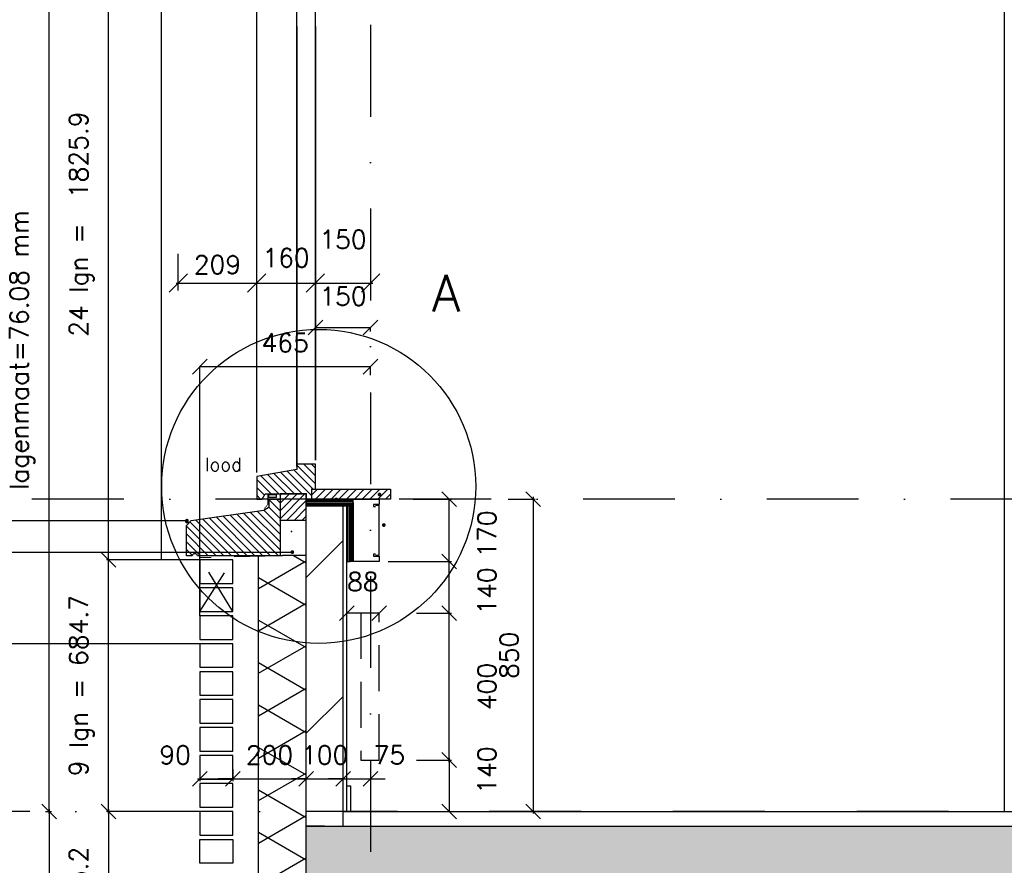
# Model space of a CAD drawing. Extents: x 98997 to 245130, y 18007 to 138999.
# Tile 12 of 58: x 103775 to 106455, y 95649 to 97951. Entities that reach past the tile are written whole.
import ezdxf

# ---------------------------------------------------------------- set-up
doc = ezdxf.new("R2010")
doc.units = 0
doc.header["$LTSCALE"] = 20
doc.header["$MEASUREMENT"] = 0
doc.header["$PDSIZE"] = -1
for name, pattern in [('DASHDOT', [25, 12.5, -6.25, 0, -6.25]), ('DD1', [2.66667, 1.66667, -0.5, 0, -0.5]), ('HIDDEN', [9.375, 6.25, -3.125])]:
    doc.linetypes.add(name, pattern=pattern)
doc.layers.get('0').update_dxf_attribs({"linetype": 'CONTINUOUS'})
doc.layers.get('DEFPOINTS').update_dxf_attribs({"linetype": 'CONTINUOUS'})
for name, color, linetype in [('_DETAILNUMMERS', 4, 'CONTINUOUS'), ('_DETAILNUMMERSTEKST', 4, 'CONTINUOUS'), ('A--01A1_ACEER', 1, 'CONTINUOUS'), ('A--A21--_F--3-', 9, 'CONTINUOUS'), ('A--A21--_F-23-', 9, 'CONTINUOUS'), ('A--A22--_F123-', 9, 'CONTINUOUS'), ('A--A23--_F--3-', 9, 'CONTINUOUS'), ('A--A30--_F--3-', 9, 'CONTINUOUS'), ('A--A35--_F--3-', 9, 'CONTINUOUS'), ('A--L13DC4_VLOEREN', 4, 'HIDDEN'), ('A--L21--', 3, 'CONTINUOUS'), ('A--L21--_F--3-', 7, 'CONTINUOUS'), ('A--L21--_F-23-', 4, 'CONTINUOUS'), ('A--L21D4_BUITENWAND', 4, 'CONTINUOUS'), ('A--L21DC1_BUITENWAND', 1, 'HIDDEN'), ('A--L22--', 3, 'CONTINUOUS'), ('A--L22--_F--3-', 7, 'CONTINUOUS'), ('A--L22D2_BINNENWAND', 2, 'CONTINUOUS'), ('A--L22DC4_BINNENWAND', 4, 'HIDDEN'), ('A--L23--', 7, 'CONTINUOUS'), ('A--L23--_F--3-', 7, 'CONTINUOUS'), ('A--L28D1_KONSTRUKTIES', 1, 'CONTINUOUS'), ('A--L30--', 7, 'CONTINUOUS'), ('A--L30--_F123-', 7, 'CONTINUOUS'), ('A--L31--', 2, 'CONTINUOUS'), ('A--L31--_F--3-', 7, 'CONTINUOUS'), ('A--L31A1_BUITENKOZIJN', 1, 'CONTINUOUS'), ('A--L35--', 7, 'CONTINUOUS'), ('A--L35--_F--3-', 7, 'CONTINUOUS'), ('A--M$1A-_F123-', 1, 'CONTINUOUS'), ('A--M1$A-_F123-', 1, 'CONTINUOUS'), ('A--T$1A-_F123_20', 1, 'CONTINUOUS'), ('A--T01A-18_TEKST', 1, 'CONTINUOUS'), ('A--T01A-25_TEKST', 2, 'CONTINUOUS'), ('STRAMIEN', 8, 'DD1'), ('X--LR---_CP', 7, 'CONTINUOUS')]:
    doc.layers.add(name, color=color, linetype=linetype)
doc.styles.add('ALFA-0_25', font='ROMANS')
doc.styles.add('HIEMSTRA', font='romans.shx')
doc.dimstyles.new('ALFA-0_25', dxfattribs={"dimscale": 40, "dimtxt": 2.5, "dimasz": 2.5, "dimexe": 0.3, "dimexo": 0.3, "dimgap": 1.25, "dimtad": 1, "dimdec": 0, "dimzin": 0, "dimdsep": 46, "dimtxsty": 'ALFA-0_25', "dimblk1": 'OBLIQUE', "dimblk2": 'OBLIQUE', "dimsah": 1, "dimcen": 0.09, "dimdle": 0.3, "dimclrd": 1, "dimclre": 1, "dimclrt": 2, "dimadec": 0, "dimazin": 0, "dimtfac": 1, "dimtdec": 0, "dimtofl": 0, "dimtmove": 2, "dimatfit": 3, "dimldrblk": 'OBLIQUE', "dimfxl": 0, "dimtvp": 625, "dimtolj": 1, "dimtzin": 0, "dimarcsym": 0})
doc.dimstyles.get("Standard").update_dxf_attribs({"dimscale": 40, "dimtxt": 2.5, "dimasz": 2, "dimexe": 0.3, "dimexo": 0.3, "dimgap": 2, "dimtad": 1, "dimdec": 0, "dimzin": 0, "dimdsep": 46, "dimtxsty": 'HIEMSTRA', "dimblk1": 'OBLIQUE', "dimblk2": 'OBLIQUE', "dimsah": 1, "dimcen": 0.09, "dimdle": 0.3, "dimclrd": 1, "dimclre": 1, "dimclrt": 3, "dimadec": 0, "dimazin": 0, "dimtfac": 1, "dimtdec": 4, "dimtix": 1, "dimtmove": 2, "dimatfit": 3, "dimldrblk": 'OBLIQUE', "dimfxl": 0, "dimtvp": 625, "dimtolj": 1, "dimtzin": 0, "dimarcsym": 0})
doc.dimstyles.new('STANDARD$0', dxfattribs={"dimscale": 50, "dimtxt": 2.5, "dimasz": 2, "dimexe": 2, "dimexo": 0, "dimgap": 2, "dimtad": 1, "dimdec": 0, "dimzin": 0, "dimdsep": 46, "dimtxsty": 'ALFA-0_25', "dimblk1": 'OBLIQUE', "dimblk2": 'OBLIQUE', "dimsah": 1, "dimcen": -3, "dimdle": 2, "dimclrd": 1, "dimclre": 1, "dimclrt": 2, "dimadec": 0, "dimazin": 0, "dimtfac": 0.666667, "dimtofl": 0, "dimtmove": 2, "dimatfit": 3, "dimldrblk": 'OBLIQUE', "dimfxl": 0, "dimtvp": 0.833333, "dimtolj": 1, "dimtzin": 0, "dimarcsym": 0})
pattern_1 = [(45, (0, 0), (-10.6066017, 10.6066017), [])]

# ---------------------------------------------------------------- blocks, each defined once
blk = doc.blocks.new('*U381')
at = {"layer": 'A--L23--_F--3-', "color": 2, "linetype": 'Continuous'}
blk.add_lwpolyline([(0, 0), (0, 20), (12721.5, 20), (12721.5, 0)], dxfattribs=at)
blk = doc.blocks.new('_OBLIQUE')
at = {"color": 0, "linetype": 'ByBlock'}
blk.add_line((-0.5, -0.5), (0.5, 0.5), dxfattribs=at)
blk = doc.blocks.new('*D83')
at = {"color": 1, "linetype": 'ByBlock'}
for p, q in [((104354.7, 95884.5), (104314.7, 95884.5)), ((104354.7, 95884.5), (104554.7, 95884.5)), ((104554.7, 95884.5), (104594.7, 95884.5))]:
    blk.add_line(p, q, dxfattribs=at)
at = {"layer": 'DEFPOINTS', "color": 0, "linetype": 'ByBlock'}
for p in [(104354.7, 95884.5), (104554.7, 95884.5), (104554.7, 95884.5)]:
    blk.add_point(p, dxfattribs=at)
at = {"color": 1, "linetype": 'ByBlock', "xscale": 40, "yscale": 40, "zscale": 40}
blk.add_blockref('_OBLIQUE', (104354.7, 95884.5), dxfattribs=at)
at = {"color": 1, "linetype": 'ByBlock', "xscale": 40, "yscale": 40, "zscale": 40, "rotation": 180}
blk.add_blockref('_OBLIQUE', (104554.7, 95884.5), dxfattribs=at)
at = {"color": 2, "linetype": 'ByBlock', "insert": (104454.7, 95949.5), "char_height": 50, "attachment_point": 5, "style": 'HIEMSTRA'}
blk.add_mtext('\\A1;200', dxfattribs=at)
blk = doc.blocks.new('*D206')
at = {"color": 1, "linetype": 'ByBlock'}
for p, q in [((104264.7, 96328.5), (104264.7, 97006.4)), ((104264.7, 97006.4), (104729.7, 97006.4)), ((104729.7, 96983.2), (104729.7, 97006.4))]:
    blk.add_line(p, q, dxfattribs=at)
at = {"layer": 'DEFPOINTS', "color": 0, "linetype": 'ByBlock'}
for p in [(104729.7, 97006.4), (104729.7, 96983.2), (104264.7, 96328.5, 0)]:
    blk.add_point(p, dxfattribs=at)
at = {"color": 1, "linetype": 'ByBlock', "xscale": 40, "yscale": 40, "zscale": 40, "rotation": 180}
blk.add_blockref('_OBLIQUE', (104264.7, 97006.4), dxfattribs=at)
at = {"color": 1, "linetype": 'ByBlock', "xscale": 40, "yscale": 40, "zscale": 40}
blk.add_blockref('_OBLIQUE', (104729.7, 97006.4), dxfattribs=at)
at = {"color": 2, "linetype": 'ByBlock', "insert": (104497.2, 97071.4), "char_height": 50, "attachment_point": 5, "style": 'ALFA-0_25'}
blk.add_mtext('\\A1;465', dxfattribs=at)
blk = doc.blocks.new('*D207')
at = {"color": 1, "linetype": 'ByBlock'}
for p, q in [((104579.7, 97102.1), (104579.7, 97112.9)), ((104579.7, 97112.9), (104729.7, 97112.9)), ((104729.7, 97102.1), (104729.7, 97112.9))]:
    blk.add_line(p, q, dxfattribs=at)
at = {"layer": 'DEFPOINTS', "color": 0, "linetype": 'ByBlock'}
for p in [(104579.7, 97102.1), (104729.7, 97112.9), (104729.7, 97102.1)]:
    blk.add_point(p, dxfattribs=at)
at = {"color": 1, "linetype": 'ByBlock', "xscale": 40, "yscale": 40, "zscale": 40, "rotation": 180}
blk.add_blockref('_OBLIQUE', (104579.7, 97112.9), dxfattribs=at)
at = {"color": 1, "linetype": 'ByBlock', "xscale": 40, "yscale": 40, "zscale": 40}
blk.add_blockref('_OBLIQUE', (104729.7, 97112.9), dxfattribs=at)
at = {"color": 2, "linetype": 'ByBlock', "insert": (104654.7, 97197.9), "char_height": 50, "attachment_point": 5, "style": 'ALFA-0_25'}
blk.add_mtext('\\A1;150', dxfattribs=at)
blk = doc.blocks.new('*D214')
at = {"color": 1, "linetype": 'ByBlock'}
for p, q in [((92672.8, 95910), (92672.8, 95878.5)), ((92762.8, 95910), (92762.8, 95878.5)), ((92666.8, 95884.5), (92762.8, 95884.5))]:
    blk.add_line(p, q, dxfattribs=at)
at = {"layer": 'DEFPOINTS', "color": 0, "linetype": 'ByBlock'}
for p in [(92672.8, 95916), (92762.8, 95916), (92762.8, 95884.5)]:
    blk.add_point(p, dxfattribs=at)
at = {"color": 1, "linetype": 'ByBlock', "xscale": 40, "yscale": 40, "zscale": 40, "rotation": 180}
blk.add_blockref('_OBLIQUE', (92672.8, 95884.5), dxfattribs=at)
at = {"color": 1, "linetype": 'ByBlock', "xscale": 40, "yscale": 40, "zscale": 40}
blk.add_blockref('_OBLIQUE', (92762.8, 95884.5), dxfattribs=at)
at = {"color": 3, "linetype": 'ByBlock', "insert": (92605.6, 95949.5), "char_height": 50, "attachment_point": 5, "style": 'HIEMSTRA'}
blk.add_mtext('\\A1;90', dxfattribs=at)
blk = doc.blocks.new('*D215')
at = {"color": 1, "linetype": 'ByBlock'}
for p, q in [((92762.8, 95884.5), (92722.8, 95884.5)), ((92762.8, 95884.5), (92962.8, 95884.5)), ((92962.8, 95884.5), (93002.8, 95884.5))]:
    blk.add_line(p, q, dxfattribs=at)
at = {"layer": 'DEFPOINTS', "color": 0, "linetype": 'ByBlock'}
for p in [(92762.8, 95884.5), (92962.8, 95884.5), (92962.8, 95884.5)]:
    blk.add_point(p, dxfattribs=at)
at = {"color": 1, "linetype": 'ByBlock', "xscale": 40, "yscale": 40, "zscale": 40}
blk.add_blockref('_OBLIQUE', (92762.8, 95884.5), dxfattribs=at)
at = {"color": 1, "linetype": 'ByBlock', "xscale": 40, "yscale": 40, "zscale": 40, "rotation": 180}
blk.add_blockref('_OBLIQUE', (92962.8, 95884.5), dxfattribs=at)
at = {"color": 3, "linetype": 'ByBlock', "insert": (92862.8, 95949.5), "char_height": 50, "attachment_point": 5, "style": 'HIEMSTRA'}
blk.add_mtext('\\A1;200', dxfattribs=at)
blk = doc.blocks.new('*D216')
at = {"color": 1, "linetype": 'ByBlock'}
for p, q in [((92962.8, 95884.5), (92922.8, 95884.5)), ((92962.8, 95884.5), (93062.8, 95884.5)), ((93062.8, 95884.5), (93102.8, 95884.5))]:
    blk.add_line(p, q, dxfattribs=at)
at = {"layer": 'DEFPOINTS', "color": 0, "linetype": 'ByBlock'}
for p in [(92962.8, 95884.5), (93062.8, 95884.5), (93062.8, 95884.5)]:
    blk.add_point(p, dxfattribs=at)
at = {"color": 1, "linetype": 'ByBlock', "xscale": 40, "yscale": 40, "zscale": 40}
blk.add_blockref('_OBLIQUE', (92962.8, 95884.5), dxfattribs=at)
at = {"color": 1, "linetype": 'ByBlock', "xscale": 40, "yscale": 40, "zscale": 40, "rotation": 180}
blk.add_blockref('_OBLIQUE', (93062.8, 95884.5), dxfattribs=at)
at = {"color": 3, "linetype": 'ByBlock', "insert": (93012.8, 95949.5), "char_height": 50, "attachment_point": 5, "style": 'HIEMSTRA'}
blk.add_mtext('\\A1;100', dxfattribs=at)
blk = doc.blocks.new('*D217')
at = {"color": 1, "linetype": 'ByBlock'}
for p, q in [((93062.8, 95884.5), (93022.8, 95884.5)), ((93062.8, 95884.5), (93137.8, 95884.5)), ((93062.8, 95884.5), (93137.8, 95884.5)), ((93137.8, 95884.5), (93177.8, 95884.5))]:
    blk.add_line(p, q, dxfattribs=at)
at = {"layer": 'DEFPOINTS', "color": 0, "linetype": 'ByBlock'}
for p in [(93062.8, 95884.5), (93137.8, 95884.5), (93137.8, 95884.5)]:
    blk.add_point(p, dxfattribs=at)
at = {"color": 1, "linetype": 'ByBlock', "xscale": 40, "yscale": 40, "zscale": 40}
blk.add_blockref('_OBLIQUE', (93062.8, 95884.5), dxfattribs=at)
at = {"color": 1, "linetype": 'ByBlock', "xscale": 40, "yscale": 40, "zscale": 40, "rotation": 180}
blk.add_blockref('_OBLIQUE', (93137.8, 95884.5), dxfattribs=at)
at = {"color": 3, "linetype": 'ByBlock', "insert": (93188.9, 95949.5), "char_height": 50, "attachment_point": 5, "style": 'HIEMSTRA'}
blk.add_mtext('\\A1;75', dxfattribs=at)
blk = doc.blocks.new('*D219')
at = {"color": 1, "linetype": 'ByBlock'}
for p, q in [((93253.4, 96475.9), (93357.6, 96475.9)), ((93351.6, 96329.9), (93351.6, 96475.9)), ((93262.6, 96335.9), (93357.6, 96335.9))]:
    blk.add_line(p, q, dxfattribs=at)
at = {"layer": 'DEFPOINTS', "color": 0, "linetype": 'ByBlock'}
for p in [(93247.4, 96475.9), (93351.6, 96475.9), (93256.6, 96335.9)]:
    blk.add_point(p, dxfattribs=at)
at = {"color": 1, "linetype": 'ByBlock', "xscale": 40, "yscale": 40, "zscale": 40}
for p, rotation in [((93351.6, 96475.9), 90), ((93351.6, 96335.9), 270)]:
    blk.add_blockref('_OBLIQUE', p, dxfattribs=dict(at, rotation=rotation))
at = {"color": 3, "linetype": 'ByBlock', "insert": (93454.4, 96395.9), "char_height": 50, "attachment_point": 5, "rotation": 90, "style": 'HIEMSTRA'}
blk.add_mtext('\\A1;140', dxfattribs=at)
blk = doc.blocks.new('*D220')
at = {"color": 1, "linetype": 'ByBlock'}
for p, q in [((93253.4, 96645.9), (93357.6, 96645.9)), ((93351.6, 96469.9), (93351.6, 96645.9)), ((93185.6, 96475.9), (93357.6, 96475.9))]:
    blk.add_line(p, q, dxfattribs=at)
at = {"layer": 'DEFPOINTS', "color": 0, "linetype": 'ByBlock'}
for p in [(93247.4, 96645.9), (93351.6, 96645.9), (93179.6, 96475.9)]:
    blk.add_point(p, dxfattribs=at)
at = {"color": 1, "linetype": 'ByBlock', "xscale": 40, "yscale": 40, "zscale": 40}
for p, rotation in [((93351.6, 96645.9), 90), ((93351.6, 96475.9), 270)]:
    blk.add_blockref('_OBLIQUE', p, dxfattribs=dict(at, rotation=rotation))
at = {"color": 3, "linetype": 'ByBlock', "insert": (93454.4, 96550.9), "char_height": 50, "attachment_point": 5, "rotation": 90, "style": 'HIEMSTRA'}
blk.add_mtext('\\A1;170', dxfattribs=at)
blk = doc.blocks.new('*D221')
at = {"color": 1, "linetype": 'ByBlock'}
for p, q in [((93320.4, 96335.9), (93357.6, 96335.9)), ((93351.6, 95929.9), (93351.6, 96335.9)), ((93320.4, 95935.9), (93357.6, 95935.9))]:
    blk.add_line(p, q, dxfattribs=at)
at = {"layer": 'DEFPOINTS', "color": 0, "linetype": 'ByBlock'}
for p in [(93314.4, 96335.9), (93351.6, 96335.9), (93314.4, 95935.9)]:
    blk.add_point(p, dxfattribs=at)
at = {"color": 1, "linetype": 'ByBlock', "xscale": 40, "yscale": 40, "zscale": 40}
for p, rotation in [((93351.6, 96335.9), 90), ((93351.6, 95935.9), 270)]:
    blk.add_blockref('_OBLIQUE', p, dxfattribs=dict(at, rotation=rotation))
at = {"color": 3, "linetype": 'ByBlock', "insert": (93454.4, 96135.9), "char_height": 50, "attachment_point": 5, "rotation": 90, "style": 'HIEMSTRA'}
blk.add_mtext('\\A1;400', dxfattribs=at)
blk = doc.blocks.new('*D222')
at = {"color": 1, "linetype": 'ByBlock'}
for p, q in [((93262.6, 95935.9), (93357.6, 95935.9)), ((93351.6, 95941.9), (93351.6, 95795.9)), ((93320.4, 95795.9), (93357.6, 95795.9))]:
    blk.add_line(p, q, dxfattribs=at)
at = {"layer": 'DEFPOINTS', "color": 0, "linetype": 'ByBlock'}
for p in [(93256.6, 95935.9, 0), (93314.4, 95795.9, 0), (93351.6, 95795.9, 0)]:
    blk.add_point(p, dxfattribs=at)
at = {"color": 1, "linetype": 'ByBlock', "xscale": 40, "yscale": 40, "zscale": 40}
for p, rotation in [((93351.6, 95935.9), 90), ((93351.6, 95795.9), 270)]:
    blk.add_blockref('_OBLIQUE', p, dxfattribs=dict(at, rotation=rotation))
at = {"color": 3, "linetype": 'ByBlock', "insert": (93454.4, 95908.4), "char_height": 50, "attachment_point": 5, "rotation": 90, "style": 'HIEMSTRA'}
blk.add_mtext('\\A1;140', dxfattribs=at)
blk = doc.blocks.new('*U345')
at = {"layer": 'A--A22--_F123-', "linetype": 'Continuous'}
h = blk.add_hatch(dxfattribs=at)
h.set_pattern_fill('ALFALINE', color=256, scale=300, style=0)
h.set_pattern_definition([(45, (-104604.72, -95755.9), (-212.13203, 212.13203), [])])
h.paths.add_polyline_path([(0, 0), (-50, 0), (-50, 872), (0, 872), (50, 872), (50, 0)])
at = {"layer": 'A--L22--_F--3-', "color": 4, "linetype": 'Continuous'}
for points in [[(0, 0), (-50, 0), (-50, 872), (0, 872)], [(0, 0), (50, 0), (50, 872), (0, 872)]]:
    blk.add_lwpolyline(points, dxfattribs=at)
blk = doc.blocks.new('*D224')
at = {"color": 1, "linetype": 'ByBlock'}
for p, q in [((92671.8, 98307.9), (92418.5, 98307.9)), ((92424.5, 96474.6), (92424.5, 98313.9)), ((92671.8, 96480.6), (92418.5, 96480.6))]:
    blk.add_line(p, q, dxfattribs=at)
at = {"layer": 'DEFPOINTS', "color": 0, "linetype": 'ByBlock'}
for p in [(92424.5, 98307.9), (92677.8, 98307.9), (92677.8, 96480.6)]:
    blk.add_point(p, dxfattribs=at)
at = {"color": 1, "linetype": 'ByBlock', "xscale": 40, "yscale": 40, "zscale": 40}
for p, rotation in [((92424.5, 98307.9), 90), ((92424.5, 96480.6), 270)]:
    blk.add_blockref('_OBLIQUE', p, dxfattribs=dict(at, rotation=rotation))
at = {"color": 3, "linetype": 'ByBlock', "insert": (92351.2, 97394.3), "char_height": 50, "attachment_point": 5, "rotation": 90, "style": 'HIEMSTRA'}
blk.add_mtext('\\A1;24 lgn =  1825.9', dxfattribs=at)
blk = doc.blocks.new('*D232')
at = {"color": 1, "linetype": 'ByBlock'}
for p, q in [((92671.8, 95795.9), (92418.5, 95795.9)), ((92424.5, 95801.9), (92424.5, 95104.4)), ((92706.5, 95110.4), (92418.5, 95110.4))]:
    blk.add_line(p, q, dxfattribs=at)
at = {"layer": 'DEFPOINTS', "color": 0, "linetype": 'ByBlock'}
for p in [(92677.8, 95795.9, 0), (92424.5, 95110.4), (92712.5, 95110.4)]:
    blk.add_point(p, dxfattribs=at)
at = {"color": 1, "linetype": 'ByBlock', "xscale": 40, "yscale": 40, "zscale": 40}
for p, rotation in [((92424.5, 95795.9), 90), ((92424.5, 95110.4), 270)]:
    blk.add_blockref('_OBLIQUE', p, dxfattribs=dict(at, rotation=rotation))
at = {"color": 3, "linetype": 'ByBlock', "insert": (92351.2, 95453.2), "char_height": 50, "attachment_point": 5, "rotation": 90, "style": 'HIEMSTRA'}
blk.add_mtext('\\A1;9 lgn = 685.2', dxfattribs=at)
blk = doc.blocks.new('*D233')
at = {"color": 1, "linetype": 'ByBlock'}
for p, q in [((92424.5, 95789.9), (92424.5, 96486.6)), ((92706.5, 96480.6), (92418.5, 96480.6)), ((92671.8, 95795.9), (92418.5, 95795.9))]:
    blk.add_line(p, q, dxfattribs=at)
at = {"layer": 'DEFPOINTS', "color": 0, "linetype": 'ByBlock'}
for p in [(92424.5, 96480.6), (92712.5, 96480.6, 0), (92677.8, 95795.9, 0)]:
    blk.add_point(p, dxfattribs=at)
at = {"color": 1, "linetype": 'ByBlock', "xscale": 40, "yscale": 40, "zscale": 40}
for p, rotation in [((92424.5, 96480.6), 90), ((92424.5, 95795.9), 270)]:
    blk.add_blockref('_OBLIQUE', p, dxfattribs=dict(at, rotation=rotation))
at = {"color": 3, "linetype": 'ByBlock', "insert": (92351.2, 96138.3), "char_height": 50, "attachment_point": 5, "rotation": 90, "style": 'HIEMSTRA'}
blk.add_mtext('\\A1;9 lgn = 684.7', dxfattribs=at)
blk = doc.blocks.new('*D234')
at = {"color": 1, "linetype": 'ByBlock'}
for p, q in [((93511.9, 96645.9), (93585.9, 96645.9)), ((93579.9, 96651.9), (93579.9, 95789.9)), ((93511.9, 95795.9), (93585.9, 95795.9))]:
    blk.add_line(p, q, dxfattribs=at)
at = {"layer": 'DEFPOINTS', "color": 0, "linetype": 'ByBlock'}
for p in [(93505.9, 96645.9), (93505.9, 95795.9), (93579.9, 95795.9)]:
    blk.add_point(p, dxfattribs=at)
at = {"color": 1, "linetype": 'ByBlock', "xscale": 40, "yscale": 40, "zscale": 40}
for p, rotation in [((93579.9, 96645.9), 90), ((93579.9, 95795.9), 270)]:
    blk.add_blockref('_OBLIQUE', p, dxfattribs=dict(at, rotation=rotation))
at = {"color": 3, "linetype": 'ByBlock', "insert": (93514.9, 96220.9), "char_height": 50, "attachment_point": 5, "rotation": 90, "style": 'HIEMSTRA'}
blk.add_mtext('\\A1;850', dxfattribs=at)
blk = doc.blocks.new('*D235')
at = {"color": 1, "linetype": 'ByBlock'}
for p, q in [((103844.7, 98307.9), (103860.9, 98307.9)), ((103854.9, 95789.9), (103854.9, 98313.9)), ((103844.7, 95795.9), (103860.9, 95795.9))]:
    blk.add_line(p, q, dxfattribs=at)
at = {"layer": 'DEFPOINTS', "color": 0, "linetype": 'ByBlock'}
for p in [(103838.7, 98307.9, 0), (103854.9, 98307.9, 0), (103838.7, 95795.9)]:
    blk.add_point(p, dxfattribs=at)
at = {"color": 1, "linetype": 'ByBlock', "xscale": 40, "yscale": 40, "zscale": 40}
for p, rotation in [((103854.9, 98307.9), 90), ((103854.9, 95795.9), 270)]:
    blk.add_blockref('_OBLIQUE', p, dxfattribs=dict(at, rotation=rotation))
at = {"color": 3, "linetype": 'ByBlock', "insert": (103781.6, 97051.9), "char_height": 50, "attachment_point": 5, "rotation": 90, "style": 'HIEMSTRA'}
blk.add_mtext('\\A1;lagenmaat=76.08 mm', dxfattribs=at)
blk = doc.blocks.new('*D236')
at = {"color": 1, "linetype": 'ByBlock'}
for p, q in [((92262.9, 95801.9), (92262.9, 92211.5)), ((92256.9, 92217.5), (92256.9, 92217.5))]:
    blk.add_line(p, q, dxfattribs=at)
at = {"layer": 'DEFPOINTS', "color": 0, "linetype": 'ByBlock'}
for p in [(92262.9, 95795.9, 0), (92262.9, 92217.5), (92262.9, 92217.5, 0)]:
    blk.add_point(p, dxfattribs=at)
at = {"color": 1, "linetype": 'ByBlock', "xscale": 40, "yscale": 40, "zscale": 40}
for p, rotation in [((92262.9, 95795.9), 90), ((92262.9, 92217.5), 270)]:
    blk.add_blockref('_OBLIQUE', p, dxfattribs=dict(at, rotation=rotation))
at = {"color": 3, "linetype": 'ByBlock', "insert": (92189.4, 94006.7), "char_height": 50, "attachment_point": 5, "rotation": 90, "style": 'HIEMSTRA'}
blk.add_mtext('\\A1;\\fRomanS|b0|i0|c0|p0;lagenmaat=76.13 mm', dxfattribs=at)
blk = doc.blocks.new('*U343')
at = {"layer": 'A--A21--_F-23-', "linetype": 'Continuous'}
h = blk.add_hatch(dxfattribs=at)
h.set_pattern_fill('ALFAISO', color=256, scale=100, angle=90, style=0)
h.set_pattern_definition([(150, (50, -3e-15), (-50, -86.6025), []), (210, (50, -3e-15), (50, -86.6025), [])])
h.paths.add_polyline_path([(0, 0), (-65, 0), (-65, 1484.1), (0, 1484.1), (65, 1484.1), (65, 0)])
at = {"layer": 'A--L21--_F--3-', "color": 3, "linetype": 'Continuous'}
for points in [[(0, 0), (-65, 0), (-65, 1484.1), (0, 1484.1)], [(0, 0), (65, 0), (65, 1484.1), (0, 1484.1)]]:
    blk.add_lwpolyline(points, dxfattribs=at)
blk = doc.blocks.new('KABELGOOT')
at = {"layer": 'A--L22DC4_BINNENWAND'}
for points in [[(60, -150), (55, -150), (55, -155), (70, -155), (70, -170), (0, -170), (0, 0), (70, 0), (70, -15), (55, -15), (55, -20), (60, -20)], [(60, -152.5), (70, -152.5), (70, -55), (70, -17.5), (60, -17.5)]]:
    blk.add_lwpolyline(points, dxfattribs=at)
at = {"layer": 'X--LR---_CP'}
blk.add_point((0, 0), dxfattribs=at)
blk = doc.blocks.new('*D245')
at = {"layer": 'A--M$1A-_F123-', "color": 1, "lineweight": -2}
for q in [(104664.8, 96335.9), (104752.8, 96335.9)]:
    blk.add_line((104752.8, 96335.9), q, dxfattribs=at)
at = {"layer": 'DEFPOINTS', "color": 0}
for p in [(104664.8, 96335.9, 0), (104664.8, 96335.9), (104752.8, 96335.9, 0)]:
    blk.add_point(p, dxfattribs=at)
at = {"layer": 'A--M$1A-_F123-', "color": 1, "lineweight": -2, "xscale": 40, "yscale": 40, "zscale": 40, "rotation": 180}
blk.add_blockref('_OBLIQUE', (104664.8, 96335.9), dxfattribs=at)
at = {"layer": 'A--M$1A-_F123-', "color": 1, "lineweight": -2, "xscale": 40, "yscale": 40, "zscale": 40}
blk.add_blockref('_OBLIQUE', (104752.8, 96335.9), dxfattribs=at)
at = {"layer": 'A--M$1A-_F123-', "color": 2, "insert": (104708.8, 96420.9), "char_height": 50, "attachment_point": 5, "style": 'ALFA-0_25'}
blk.add_mtext('\\A1;88', dxfattribs=at)
blk = doc.blocks.new('KOZIJN_A')
at = {"layer": 'A--A35--_F--3-'}
h = blk.add_hatch(dxfattribs=at)
h.set_pattern_fill('ALFALINE', color=256, scale=15, angle=90, style=0, pattern_type=2)
h.set_pattern_definition([(135, (354.147, -1015.253), (-10.6066, -10.6066), [])])
h.paths.add_polyline_path([(-41, 68), (-41, 54), (-150, 34.4), (-150, -27), (-135, -27), (-127, -13), (-15, -13), (-15, -27.1), (0, -27), (0, 0), (10, 0), (10, 68)])
at = {"layer": 'A--L31--_F--3-', "color": 2, "linetype": 'Continuous'}
blk.add_lwpolyline([(-41, 68), (-41, 54), (-150, 34.4), (-150, -27), (-135, -27), (-127, -13), (-15, -13), (-15, -27.1), (0, -27), (0, 0), (10, 0), (10, 68)], close=True, dxfattribs=at)
at = {"layer": 'X--LR---_CP'}
blk.add_point((0, 0), dxfattribs=at)
blk = doc.blocks.new('Q027003-')
at = {"layer": 'A--A21--_F--3-'}
h = blk.add_hatch(dxfattribs=at)
h.set_pattern_fill('ALFALINE', color=9, scale=15, style=0, pattern_type=2)
h.set_pattern_definition(pattern_1)
h.paths.add_polyline_path([(0, 0), (71, 0), (71, 71), (0, 71)])
at = {"layer": 'A--L21--_F-23-', "color": 2, "linetype": 'Continuous'}
blk.add_lwpolyline([(0, 0), (71, 0), (71, 71), (0, 71)], close=True, dxfattribs=at)
at = {"layer": 'X--LR---_CP', "linetype": 'Continuous'}
blk.add_point((0, 0), dxfattribs=at)
blk = doc.blocks.new('WATERSLAG')
at = {"layer": 'A--A35--_F--3-'}
h = blk.add_hatch(dxfattribs=at)
h.set_pattern_fill('ALFALINE', color=256, scale=15, angle=90, style=0, pattern_type=2)
h.set_pattern_definition([(135, (440.148, -931.254), (-10.6066, -10.6066), [])])
edge = h.paths.add_edge_path()
edge.add_line((-255, -97), (-255, -14.5))
edge.add_line((-255, -14.5), (-242, -0.8))
edge.add_line((-242, -0.8), (-44.9, 26.9))
edge.add_line((-44.9, 26.9), (-30, 36))
edge.add_line((-30, 36), (-30, 56.9))
edge.add_line((-30, 56.9), (0, 57))
edge.add_line((0, 57), (0, 18.3))
edge.add_line((0, 18.3), (0, -97))
edge.add_line((0, -97), (-225, -97))
edge.add_arc((-232.5, -99.3), 7.84, 16.9811, 163.0189)
edge.add_line((-240, -97), (-255, -97))
at = {"layer": 'A--L35--_F--3-', "color": 3, "linetype": 'Continuous'}
blk.add_lwpolyline([(-255, -97), (-255, -14.5), (-242, -0.8), (-44.9, 26.9), (-30, 36), (-30, 56.9), (0, 57), (0, 18.3), (0, -97), (0, -97), (-225, -97, 0.740216), (-240, -97)], format="xyb", close=True, dxfattribs=at)
at = {"layer": 'X--LR---_CP'}
blk.add_point((0, 0), dxfattribs=at)
blk = doc.blocks.new('*U337')
at = {"layer": 'A--A30--_F--3-', "linetype": 'Continuous'}
h = blk.add_hatch(dxfattribs=at)
h.set_pattern_fill('ALFALINE', color=256, scale=4, angle=315, style=0)
h.set_pattern_definition([(0, (0, 0), (1e-15, 4), [])])
h.paths.add_polyline_path([(0, 0), (0, -9), (-128, -9), (-128, 0), (-128, 9), (0, 9)])
at = {"layer": 'A--L30--_F123-', "color": 1, "linetype": 'Continuous'}
for points in [[(0, 0), (0, 9), (-128, 9), (-128, 0)], [(0, 0), (0, -9), (-128, -9), (-128, 0)]]:
    blk.add_lwpolyline(points, dxfattribs=at)
blk = doc.blocks.new('*U336')
at = {"layer": 'A--A30--_F--3-', "linetype": 'Continuous'}
h = blk.add_hatch(dxfattribs=at)
h.set_pattern_fill('ALFALINE', color=256, scale=4, angle=405, style=0)
h.set_pattern_definition([(90, (0, 0), (-4, -4e-13), [])])
h.paths.add_polyline_path([(0, 0), (9, 0), (9, -152), (0, -152), (-9, -152), (-9, 0)])
at = {"layer": 'A--L30--_F123-', "color": 1, "linetype": 'Continuous'}
for points in [[(0, 0), (-9, 0), (-9, -152), (0, -152)], [(0, 0), (9, 0), (9, -152), (0, -152)]]:
    blk.add_lwpolyline(points, dxfattribs=at)
blk = doc.blocks.new('*D272')
at = {"color": 1, "linetype": 'ByBlock'}
blk.add_line((104413.8, 97234), (104579.7, 97234), dxfattribs=at)
at = {"layer": 'DEFPOINTS', "color": 0, "linetype": 'ByBlock'}
for p in [(104419.8, 97234), (104579.7, 97234), (104579.7, 97234)]:
    blk.add_point(p, dxfattribs=at)
at = {"color": 1, "linetype": 'ByBlock', "xscale": 50, "yscale": 50, "zscale": 50, "rotation": 180}
blk.add_blockref('_OBLIQUE', (104419.8, 97234), dxfattribs=at)
at = {"color": 1, "linetype": 'ByBlock', "xscale": 50, "yscale": 50, "zscale": 50}
blk.add_blockref('_OBLIQUE', (104579.7, 97234), dxfattribs=at)
at = {"color": 2, "linetype": 'ByBlock', "insert": (104499.7, 97302.5), "char_height": 50, "attachment_point": 5, "style": 'ALFA-0_25'}
blk.add_mtext('\\A1;160', dxfattribs=at)
blk = doc.blocks.new('*D276')
at = {"layer": 'A--M1$A-_F123-', "color": 1, "lineweight": -2}
blk.add_line((104573.7, 97234), (104735.7, 97234), dxfattribs=at)
at = {"layer": 'DEFPOINTS', "color": 0}
for p in [(104579.7, 97234), (104729.7, 97234), (104729.7, 97234)]:
    blk.add_point(p, dxfattribs=at)
at = {"layer": 'A--M1$A-_F123-', "color": 1, "lineweight": -2, "xscale": 50, "yscale": 50, "zscale": 50, "rotation": 180}
blk.add_blockref('_OBLIQUE', (104579.7, 97234), dxfattribs=at)
at = {"layer": 'A--M1$A-_F123-', "color": 1, "lineweight": -2, "xscale": 50, "yscale": 50, "zscale": 50}
blk.add_blockref('_OBLIQUE', (104729.7, 97234), dxfattribs=at)
at = {"layer": 'A--M1$A-_F123-', "color": 2, "insert": (104654.7, 97352.5), "char_height": 50, "attachment_point": 5, "style": 'ALFA-0_25'}
blk.add_mtext('\\A1;150', dxfattribs=at)
blk = doc.blocks.new('*D286')
at = {"layer": 'A--M1$A-_F123-', "color": 1, "lineweight": -2}
blk.add_line((104200.3, 97234), (104425.8, 97234), dxfattribs=at)
at = {"layer": 'DEFPOINTS', "color": 0}
for p in [(104206.3, 97234), (104419.8, 97234), (104419.8, 97234)]:
    blk.add_point(p, dxfattribs=at)
at = {"layer": 'A--M1$A-_F123-', "color": 1, "lineweight": -2, "xscale": 50, "yscale": 50, "zscale": 50, "rotation": 180}
blk.add_blockref('_OBLIQUE', (104206.3, 97234), dxfattribs=at)
at = {"layer": 'A--M1$A-_F123-', "color": 1, "lineweight": -2, "xscale": 50, "yscale": 50, "zscale": 50}
blk.add_blockref('_OBLIQUE', (104419.8, 97234), dxfattribs=at)
at = {"layer": 'A--M1$A-_F123-', "color": 2, "insert": (104313, 97284), "char_height": 50, "attachment_point": 5, "style": 'ALFA-0_25'}
blk.add_mtext('\\A1;209', dxfattribs=at)

msp = doc.modelspace()

# ---------------------------------------------------------------- hatches: boundary and pattern name
at = {"layer": 'A--A23--_F--3-'}
h = msp.add_hatch(dxfattribs=at)
h.set_pattern_fill('ALFABET', color=256, scale=20, angle=1, style=0, pattern_type=2)
h.set_pattern_definition([(134, (187092.35, 1e-11), (86.32078, 83.359), []), (129, (187092.35, 1e-11), (-143.64922, -10.04493), [15, -165]), (184, (187092.35, 1e-11), (30.37155, 149.9312), [12, -132]), (78.5486, (187080.38, -0.84), (-113.27778, 139.88618), [12.74804, -140.22842]), (132.8158, (187093.05, 40), (-213.99344, -29.37358), [22.5, -247.5]), (82.3644, (187075.22, 37.55), (-183.50393, 198.05632), [19.12206, -210.3426]), (187.8158, (187093.05, 40), (-183.50378, 198.05647), [18, -198]), (158, (187072.88, 30.34), (-120.76856, -78.42802), [15, -165]), (213, (187072.88, 30.34), (-46.12453, 145.8572), [12, -132]), (107.5486, (187062.82, 23.81), (-166.89315, 67.42906), [12.74804, -140.22842]), (141.5, (187092.353, 1e-11), (-1.26964, 66.611074), [0, -130.4, 0, -134, 0, -132.5]), (171.5, (187092.35, 1e-11), (-51.229207, 79.788568), [0, -76.4, 0, -127.4, 0, -50.5]), (211.5, (187136.947, -0.78), (-106.826954, -2.64699), [0, -50, 0, -156, 0, -207]), (221.5, (187156.94, -1.13), (-116.270055, 22.05355), [0, -65, 0, -103.6, 0, -147]), (221.5, (187156.94, -1.13), (-116.270055, 22.05355), [0, -65, 0, -103.6, 0, -147])])
h.paths.add_polyline_path([(117441.2, 95505.9), (104554.7, 95505.9), (104554.7, 95755.9), (117441.2, 95755.9)])
at = {"layer": 'A--A35--_F--3-'}
h = msp.add_hatch(dxfattribs=at)
h.set_pattern_fill('ALFALINE', color=256, scale=15, style=0)
h.set_pattern_definition(pattern_1)
h.paths.add_polyline_path([(104729.7, 96672.9), (104569.7, 96672.9), (104569.7, 96645.9), (104634.2, 96645.9, -0.749178), (104639.2, 96645.9), (104682.8, 96645.9), (104729.7, 96645.9)])
h.paths.add_polyline_path([(104783.7, 96672.9), (104729.7, 96672.9), (104729.7, 96645.9), (104752.8, 96645.9), (104783.7, 96645.9)])
h.paths.add_polyline_path([(104756.6, 96658.4, -1), (104751.4, 96658.4, -1)], flags=16)

# ---------------------------------------------------------------- linework, layer by layer
at = {"layer": '_DETAILNUMMERS'}
msp.add_circle((104588.5, 96680.4), 427.3, dxfattribs=at)
at = {"layer": 'A--01A1_ACEER'}
msp.add_line((104159.7, 98345.9), (104159.7, 96483.2), dxfattribs=at)
at = {"layer": 'A--L13DC4_VLOEREN', "elevation": 0}
msp.add_lwpolyline([(104554.7, 96659.9), (104483.7, 96659.9), (104483.7, 96491.9), (104264.7, 96486.3)], dxfattribs=at)
at = {"layer": 'A--L21--_F-23-', "linetype": 'Continuous'}
msp.add_lwpolyline([(117441.2, 95505.9), (104554.7, 95505.9), (104554.7, 95755.9), (117441.2, 95755.9)], close=True, dxfattribs=at)
at = {"layer": 'A--L21D4_BUITENWAND', "elevation": 0}
for points in [[(104354.7, 96480.6), (104264.7, 96480.6), (104264.7, 96416.5), (104354.7, 96416.5)], [(104354.7, 96404.5), (104264.7, 96404.5), (104264.7, 96340.4), (104354.7, 96340.4)], [(104354.7, 96328.5), (104264.7, 96328.5), (104264.7, 96264.3), (104354.7, 96264.3)], [(104354.7, 96252.4), (104264.7, 96252.4), (104264.7, 96188.2), (104354.7, 96188.2)], [(104354.7, 96176.3), (104264.7, 96176.3), (104264.7, 96112.2), (104354.7, 96112.2)], [(104354.7, 96100.2), (104264.7, 96100.2), (104264.7, 96036.1), (104354.7, 96036.1)], [(104354.7, 96024.1), (104264.7, 96024.1), (104264.7, 95960), (104354.7, 95960)], [(104354.7, 95948.1), (104264.7, 95948.1), (104264.7, 95883.9), (104354.7, 95883.9)], [(104354.7, 95872), (104264.7, 95872), (104264.7, 95807.8), (104354.7, 95807.8)]]:
    msp.add_lwpolyline(points, close=True, dxfattribs=at)
at = {"layer": 'A--L21D4_BUITENWAND'}
for points in [[(104354.7, 95795.6), (104264.7, 95795.6), (104264.7, 95731.5), (104354.7, 95731.5)], [(104354.7, 95655.4), (104264.7, 95655.4), (104264.7, 95719.5), (104354.7, 95719.5)]]:
    msp.add_lwpolyline(points, close=True, dxfattribs=at)
at = {"layer": 'A--L21DC1_BUITENWAND'}
for p, q in [((104264.7, 96340.4, 0), (104354.7, 96480.6, 0)), ((104354.7, 96340.4, 0), (104269.7, 96480.6, 0))]:
    msp.add_line(p, q, dxfattribs=at)
at = {"layer": 'A--L22D2_BINNENWAND'}
msp.add_line((104664.7, 95795.9, 0), (104664.8, 96627.9), dxfattribs=at)
at = {"layer": 'A--L22DC4_BINNENWAND', "const_width": 2, "elevation": 0}
msp.add_lwpolyline([(104477.1, 96659.9), (104450, 96659.9), (104450, 96631.3), (104440.1, 96619.6)], dxfattribs=at)
at = {"layer": 'A--L22DC4_BINNENWAND', "elevation": 0}
msp.add_lwpolyline([(104752.8, 96335.9), (104702.8, 96335.9), (104702.8, 95935.9), (104752.8, 95935.9)], close=True, dxfattribs=at)
at = {"layer": 'A--L23--'}
msp.add_lwpolyline([(104674.7, 95795.9), (104664.7, 95795.9), (104664.7, 95865.9), (104674.7, 95865.9)], close=True, dxfattribs=at)
at = {"layer": 'A--L28D1_KONSTRUKTIES'}
msp.add_lwpolyline([(105654.7, 99005.9), (105654.7, 98855.9), (106454.7, 98855.9), (106454.7, 95795.9)], dxfattribs=at)
at = {"layer": 'A--L31--', "elevation": 0}
msp.add_lwpolyline([(104451.9, 96650.9), (104473.8, 96650.9), (104473.8, 96657.9), (104451.9, 96657.9)], close=True, dxfattribs=at)
at = {"layer": 'A--L31--_F--3-', "color": 2, "linetype": 'Continuous', "elevation": 0}
msp.add_lwpolyline([(104569.7, 96672.9), (104783.7, 96672.9), (104783.7, 96645.9), (104569.7, 96645.9)], close=True, dxfattribs=at)
at = {"layer": 'A--L31A1_BUITENKOZIJN'}
for p, q in [((104579.7, 96752), (104579.7, 98271.9)), ((104419.8, 96718.5), (104419.8, 98250.9)), ((104528.7, 96735.1), (104528.7, 98211.7)), ((104528.7, 97932.5), (104528.7, 96736.2)), ((104579.7, 97932.5), (104579.7, 96752))]:
    msp.add_line(p, q, dxfattribs=at)
at = {"layer": 'A--M1$A-_F123-'}
msp.add_line((104206.3, 97214), (104206.3, 97313.3), dxfattribs=at)
at = {"layer": 'A--T$1A-_F123_20', "const_width": 4.75, "elevation": 0}
for points in [[(104639.3, 96645.2, -1), (104634.1, 96645.2, -1)], [(104756.6, 96658.4, -1), (104751.4, 96658.4, -1)], [(104768.4, 96575.4, -1), (104763.1, 96575.4, -1)]]:
    msp.add_lwpolyline(points, format="xyb", close=True, dxfattribs=at)
at = {"layer": 'A--T$1A-_F123_20', "const_width": 4.75}
for points in [[(104232.4, 96587.3, -1), (104227.1, 96587.3, -1)], [(104232.4, 96584.7, -1), (104227.1, 96584.7, -1)], [(104519.4, 96501.7, -1), (104514.1, 96501.7, -1)]]:
    msp.add_lwpolyline(points, format="xyb", close=True, dxfattribs=at)
at = {"layer": 'A--T01A-25_TEKST'}
for p, q in [((103256.3, 96587.3), (104233.9, 96587.3)), ((103256.3, 96501.7), (104516.7, 96501.7)), ((103256.3, 96253.1), (104269.7, 96253.1))]:
    msp.add_line(p, q, dxfattribs=at)
at = {"layer": 'STRAMIEN', "linetype": 'DASHDOT'}
for p, q in [((104729.7, 109939.1), (104729.7, 90611.2)), ((108058.6, 96645.9, 0), (102279.7, 96645.9, 0)), ((133308.3, 95795.9), (99354.7, 95795.9))]:
    msp.add_line(p, q, dxfattribs=at)
at = {"layer": 'X--LR---_CP', "color": 4, "linetype": 'Continuous'}
msp.add_point((104514.7, 96557.9), dxfattribs=at)
msp.add_point((104514.7, 96557.9), dxfattribs=at)

# ---------------------------------------------------------------- block references
at = {"layer": 'A--L21--', "rotation": 180}
msp.add_blockref('Q027003-', (104554.7, 96659.9), dxfattribs=at)
at = {"layer": 'A--L21--', "linetype": 'Continuous'}
msp.add_blockref('*U343', (104489.6, 95008.4), dxfattribs=at)
at = {"layer": 'A--L22--'}
for name, p in [('KABELGOOT', (104682.8, 96645.9)), ('*U345', (104604.7, 95755.9))]:
    msp.add_blockref(name, p, dxfattribs=at)
at = {"layer": 'A--L23--'}
msp.add_blockref('*U381', (104654.7, 95775.9), dxfattribs=at)
at = {"layer": 'A--L30--'}
for name, p in [('*U337', (104682.8, 96636.9)), ('*U336', (104673.8, 96627.9))]:
    msp.add_blockref(name, p, dxfattribs=at)
at = {"layer": 'A--L31--'}
msp.add_blockref('KOZIJN_A', (104569.7, 96672.9), dxfattribs=at)
at = {"layer": 'A--L35--'}
msp.add_blockref('WATERSLAG', (104483.7, 96588.9), dxfattribs=at)

# ---------------------------------------------------------------- texts
at = {"layer": '_DETAILNUMMERSTEKST', "style": 'HIEMSTRA'}
msp.add_text('A', height=100, dxfattribs=at).set_placement((104896.9, 97156.3))
at = {"layer": 'A--T01A-18_TEKST', "style": 'HIEMSTRA'}
for p in [(104279.1, 96722.3), (104279.2, 96722.3)]:
    msp.add_text('lood', height=36, dxfattribs=at).set_placement(p)

# ---------------------------------------------------------------- dimensions: what is measured, and where the dimension line sits
at = {"layer": 'A--M$1A-_F123-', "linetype": 'Continuous'}
dim = msp.add_linear_dim(base=(103854.9, 98307.9), p1=(103838.7, 95795.9, 0), p2=(103838.7, 98307.9), angle=90, text='lagenmaat=76.08 mm', dimstyle='Standard', override={"dimscale": 20}, dxfattribs=at)
dim.commit()
dim.dimension.update_dxf_attribs({"geometry": '*D235', "text_midpoint": (103781.6, 97051.9, 0)})
at = {"layer": 'A--M$1A-_F123-'}
for base, p1, p2, text, picture, middle in [((104016.5, 98307.9), (104269.7, 96480.6), (104269.7, 98307.9), '24 lgn =  1825.9', '*D224', (103943.2, 97394.3)), ((104016.5, 96480.6), (104269.7, 95795.9, 0), (104304.5, 96480.6, 0), '9 lgn = 684.7', '*D233', (103943.2, 96138.3)), ((104016.5, 95110.4), (104269.7, 95795.9, 0), (104304.5, 95110.4), '9 lgn = 685.2', '*D232', (103943.2, 95453.2))]:
    dim = msp.add_linear_dim(base=base, p1=p1, p2=p2, angle=270, text=text, dimstyle='Standard', override={"dimscale": 20}, dxfattribs=at)
    dim.commit()
    dim.dimension.update_dxf_attribs({"geometry": picture, "text_midpoint": middle, "insert": (11592, 0)})
for base, p1, p2, dimstyle, override, picture, middle in [((104729.7, 97112.9), (104579.7, 97102.1), (104729.7, 97102.1), 'STANDARD$0', {"dimscale": 20, "dimexe": 0, "dimexo": 0, "dimcen": 0, "dimdle": 0, "dimclrt": 2, "dimtfac": 0.75, "dimtvp": 1.5}, '*D207', (104654.7, 97197.9)), ((104729.7, 97006.4), (104264.7, 96328.5, 0), (104729.7, 96983.2), 'STANDARD$0', {"dimscale": 20, "dimexe": 0, "dimexo": 0, "dimcen": 0, "dimdle": 0, "dimclrt": 2, "dimtfac": 0.75, "dimtvp": 1.5}, '*D206', (104497.2, 97071.4)), ((104664.8, 96335.9), (104752.8, 96335.9, 0), (104664.8, 96335.9, 0), 'STANDARD$0', {"dimscale": 20, "dimexe": 0, "dimcen": 0, "dimdle": 0, "dimtfac": 0.75, "dimtvp": 1.5}, '*D245', (104708.8, 96420.9)), ((104554.7, 95884.5), (104354.7, 95884.5), (104554.7, 95884.5), 'Standard', {"dimscale": 20, "dimclrt": 2}, '*D83', (104454.7, 95949.5))]:
    dim = msp.add_linear_dim(base=base, p1=p1, p2=p2, dimstyle=dimstyle, override=override, dxfattribs=at)
    dim.commit()
    dim.dimension.update_dxf_attribs({"geometry": picture, "text_midpoint": middle})
for base, p1, p2, picture, middle in [((104943.6, 96645.9, 0), (104771.6, 96475.9, 0), (104839.3, 96645.9, 0), '*D220', (105046.3, 96550.9, 0)), ((104943.6, 96475.9, 0), (104848.6, 96335.9, 0), (104839.3, 96475.9, 0), '*D219', (105046.3, 96395.9, 0)), ((104943.6, 96335.9, 0), (104906.3, 95935.9, 0), (104906.3, 96335.9, 0), '*D221', (105046.3, 96135.9, 0)), ((104943.6, 95795.9, 0), (104848.6, 95935.9, 0), (104906.3, 95795.9, 0), '*D222', (105046.3, 95908.4))]:
    dim = msp.add_linear_dim(base=base, p1=p1, p2=p2, angle=90, dimstyle='Standard', override={"dimscale": 20}, dxfattribs=at)
    dim.commit()
    dim.dimension.update_dxf_attribs({"geometry": picture, "text_midpoint": middle, "dimtype": 160, "insert": (11592, 0)})
at = {"layer": 'A--M$1A-_F123-', "linetype": 'Continuous'}
dim = msp.add_linear_dim(base=(105171.9, 95795.9, 0), p1=(105097.9, 96645.9, 0), p2=(105097.9, 95795.9, 0), angle=90, dimstyle='Standard', override={"dimscale": 20}, dxfattribs=at)
dim.commit()
dim.dimension.update_dxf_attribs({"geometry": '*D234', "text_midpoint": (105106.9, 96220.9, 0), "insert": (11592, 0)})
at = {"layer": 'A--M$1A-_F123-'}
for base, p1, p2, picture, middle in [((104354.7, 95884.5), (104264.7, 95916), (104354.7, 95916), '*D214', (104197.6, 95949.5)), ((104729.7, 95884.5), (104654.7, 95884.5), (104729.7, 95884.5), '*D217', (104780.9, 95949.5))]:
    dim = msp.add_linear_dim(base=base, p1=p1, p2=p2, dimstyle='Standard', override={"dimscale": 20}, dxfattribs=at)
    dim.commit()
    dim.dimension.update_dxf_attribs({"geometry": picture, "text_midpoint": middle, "dimtype": 160, "insert": (11592, 0)})
for base, p1, p2, picture, middle in [((104554.7, 95884.5), (104354.7, 95884.5), (104554.7, 95884.5), '*D215', (104454.7, 95949.5)), ((104654.7, 95884.5), (104554.7, 95884.5), (104654.7, 95884.5), '*D216', (104604.7, 95949.5))]:
    dim = msp.add_linear_dim(base=base, p1=p1, p2=p2, dimstyle='Standard', override={"dimscale": 20}, dxfattribs=at)
    dim.commit()
    dim.dimension.update_dxf_attribs({"geometry": picture, "text_midpoint": middle, "insert": (11592, 0)})
at = {"layer": 'A--M$1A-_F123-', "linetype": 'Continuous'}
dim = msp.add_linear_dim(base=(103854.9, 92217.5, 0), p1=(103854.9, 95795.9, 0), p2=(103854.9, 92217.5), angle=90, text='\\fRomanS|b0|i0|c0|p0;lagenmaat=76.13 mm', dimstyle='Standard', override={"dimscale": 20}, dxfattribs=at)
dim.commit()
dim.dimension.update_dxf_attribs({"geometry": '*D236', "text_midpoint": (103781.4, 94006.7), "insert": (11592, 0)})
at = {"layer": 'A--M1$A-_F123-'}
for base, p1, p2, picture, middle in [((104729.7, 97234), (104579.7, 97234), (104729.7, 97234), '*D276', (104654.7, 97352.5)), ((104579.7, 97234), (104419.8, 97234), (104579.7, 97234), '*D272', (104499.7, 97302.5))]:
    dim = msp.add_linear_dim(base=base, p1=p1, p2=p2, dimstyle='ALFA-0_25', override={"dimscale": 20}, dxfattribs=at)
    dim.commit()
    dim.dimension.update_dxf_attribs({"geometry": picture, "text_midpoint": middle})
dim = msp.add_linear_dim(base=(104419.8, 97234), p1=(104206.3, 97234), p2=(104419.8, 97234), text='209', dimstyle='ALFA-0_25', override={"dimscale": 20}, dxfattribs=at)
dim.commit()
dim.dimension.update_dxf_attribs({"geometry": '*D286', "text_midpoint": (104313, 97284)})

doc.saveas('drawing.dxf')
